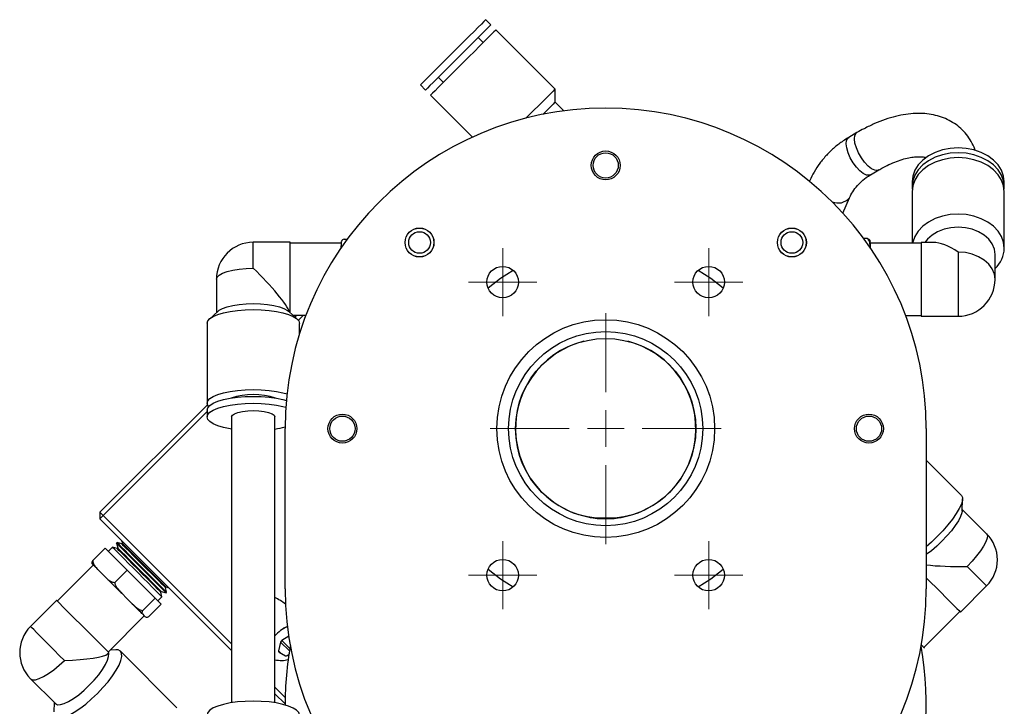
# Model space of a CAD drawing. Header units: inches. Extents: x 1.8 to 31.1, y 1.1 to 21.3.
# Tile 9 of 9: x 25.8 to 31.1, y 11.1 to 14.8. Entities that reach past the tile are written whole.
import ezdxf

# ---------------------------------------------------------------- set-up
doc = ezdxf.new("R2010")
doc.units = ezdxf.units.IN
doc.header["$MEASUREMENT"] = 0

# ---------------------------------------------------------------- blocks, each defined once
blk = doc.blocks.new('SW_CENTERMARKSYMBOL_0')
at = {"color": 0, "linetype": 'Continuous', "lineweight": 18}
for p, q in [((0, 0.1), (0, 0.186)), ((0, 0), (0, 0.1)), ((-0.1, 0), (-0.186, 0)), ((0, 0), (-0.1, 0)), ((0, 0), (0, -0.1)), ((0, 0), (0.1, 0)), ((0.1, 0), (0.186, 0)), ((0, -0.1), (0, -0.186))]:
    blk.add_line(p, q, dxfattribs=at)
blk = doc.blocks.new('SW_CENTERMARKSYMBOL_1')
at = {"color": 0, "linetype": 'Continuous', "lineweight": 18}
for p, q in [((0, 0.1), (0, 0.186)), ((0, 0), (0, 0.1)), ((-0.1, 0), (-0.186, 0)), ((0, 0), (-0.1, 0)), ((0, 0), (0, -0.1)), ((0, 0), (0.1, 0)), ((0.1, 0), (0.186, 0)), ((0, -0.1), (0, -0.186))]:
    blk.add_line(p, q, dxfattribs=at)
blk = doc.blocks.new('SW_CENTERMARKSYMBOL_2')
at = {"color": 0, "linetype": 'Continuous', "lineweight": 18}
for p, q in [((0, 0.2), (0, 0.63)), ((0, 0), (0, 0.1)), ((-0.2, 0), (-0.63, 0)), ((0, 0), (-0.1, 0)), ((0, 0), (0, -0.1)), ((0, 0), (0.1, 0)), ((0.2, 0), (0.63, 0)), ((0, -0.2), (0, -0.63))]:
    blk.add_line(p, q, dxfattribs=at)
blk = doc.blocks.new('SW_CENTERMARKSYMBOL_3')
at = {"color": 0, "linetype": 'Continuous', "lineweight": 18}
for p, q in [((0, 0.1), (0, 0.186)), ((0, 0), (0, 0.1)), ((-0.1, 0), (-0.186, 0)), ((0, 0), (-0.1, 0)), ((0, 0), (0, -0.1)), ((0, 0), (0.1, 0)), ((0.1, 0), (0.186, 0)), ((0, -0.1), (0, -0.186))]:
    blk.add_line(p, q, dxfattribs=at)
blk = doc.blocks.new('SW_CENTERMARKSYMBOL_4')
at = {"color": 0, "linetype": 'Continuous', "lineweight": 18}
for p, q in [((0, 0.1), (0, 0.186)), ((0, 0), (0, 0.1)), ((-0.1, 0), (-0.186, 0)), ((0, 0), (-0.1, 0)), ((0, 0), (0, -0.1)), ((0, 0), (0.1, 0)), ((0.1, 0), (0.186, 0)), ((0, -0.1), (0, -0.186))]:
    blk.add_line(p, q, dxfattribs=at)

msp = doc.modelspace()

# ---------------------------------------------------------------- linework, layer by layer
at = {"color": 7, "linetype": 'Continuous', "lineweight": 25}
for p, q in [((28.3459, 14.8152), (28.318, 14.843)), ((28.6966, 14.4644), (28.3737, 14.7873)), ((28.3041, 14.7178), (28.2763, 14.7456)), ((28.0591, 14.5285), (28.0869, 14.5006)), ((27.9617, 14.4867), (27.9895, 14.4589)), ((28.6966, 14.3931), (28.6966, 14.4644)), ((28.0173, 14.4311), (28.2463, 14.202)), ((28.7447, 14.345), (28.6966, 14.3931)), ((30.3447, 14.2262), (30.2998, 14.1999)), ((30.4192, 13.9961), (30.4641, 14.0224)), ((30.0875, 13.9647), (30.0857, 13.9607)), ((30.6454, 13.9571), (30.6454, 13.9305)), ((31.1493, 13.9305), (31.1493, 13.957)), ((30.2677, 13.7874), (30.3039, 13.8699)), ((30.6454, 13.9039), (30.6454, 13.6222)), ((31.1493, 13.5955), (31.1493, 13.9039)), ((27.2505, 13.6274), (27.049, 13.6275)), ((27.5293, 13.6227), (27.2505, 13.6227)), ((27.5293, 13.6268), (27.5293, 13.6171)), ((27.5293, 13.6171), (27.5293, 13.6075)), ((27.5293, 13.599), (27.5293, 13.6075)), ((27.5444, 13.6439), (27.5611, 13.6439)), ((30.4019, 13.648), (30.3819, 13.648)), ((30.6958, 13.6222), (30.417, 13.6222)), ((30.7612, 13.6269), (30.6958, 13.6269)), ((30.417, 13.5986), (30.417, 13.5997)), ((31.0989, 13.4253), (31.0989, 13.5615)), ((26.8473, 13.4259), (26.8473, 13.2427)), ((26.8573, 13.2518), (26.8094, 13.2083)), ((27.2884, 13.2082), (27.2405, 13.2517)), ((27.2655, 13.229), (27.3361, 13.229)), ((27.2768, 13.2187), (27.2871, 13.229)), ((27.3225, 13.229), (27.2948, 13.2013)), ((30.61, 13.2285), (30.6957, 13.2285)), ((26.7969, 13.1851), (26.7969, 12.7489)), ((27.3008, 13.1261), (27.3009, 13.185)), ((30.6957, 13.2238), (30.8973, 13.2237)), ((26.2115, 12.1537), (26.7985, 12.7405)), ((26.7968, 12.7035), (26.2292, 12.136)), ((26.7968, 12.7113), (26.7968, 12.6737)), ((26.9307, 12.6737), (26.9305, 11.1133)), ((27.1667, 11.1133), (27.1669, 12.6737)), ((27.223, 11.735), (27.223, 12.61)), ((30.723, 12.61), (30.723, 11.735)), ((30.9159, 12.2444), (30.723, 12.4374)), ((30.9193, 12.1596), (30.9216, 12.226)), ((26.2115, 12.1537), (26.2115, 12.1183)), ((26.2292, 12.136), (26.2115, 12.1537)), ((31.0527, 12.0363), (30.9196, 12.1694)), ((26.2292, 12.136), (26.2115, 12.1183)), ((26.9305, 11.3991), (26.2115, 12.1183)), ((26.2292, 12.136), (26.9305, 11.4344)), ((26.3297, 12.0001), (26.334, 11.9839)), ((26.1727, 11.8902), (26.2399, 11.9574)), ((26.2399, 11.9574), (26.3595, 11.8378)), ((26.2796, 11.9623), (26.2573, 11.94)), ((26.3055, 11.9553), (26.2796, 11.9623)), ((26.3049, 11.9875), (26.3018, 11.9845)), ((26.3018, 11.9845), (26.3088, 11.9586)), ((26.3307, 11.9806), (26.3049, 11.9875)), ((26.3088, 11.9586), (26.3055, 11.9553)), ((26.334, 11.9839), (26.3307, 11.9806)), ((26.1756, 11.8659), (25.9784, 11.6688)), ((26.2003, 11.8412), (26.2218, 11.8197)), ((26.2923, 11.7706), (26.3595, 11.8378)), ((26.3595, 11.8378), (26.5123, 11.685)), ((26.2218, 11.8197), (26.2433, 11.7981)), ((26.5434, 11.7173), (26.5467, 11.7206)), ((26.5467, 11.7206), (26.5726, 11.7137)), ((26.5687, 11.7426), (26.572, 11.7459)), ((26.5756, 11.7167), (26.5687, 11.7426)), ((26.572, 11.7459), (26.5882, 11.7415)), ((30.9101, 11.6087), (31.0526, 11.7512)), ((25.9751, 11.6721), (25.8326, 11.5296)), ((26.3305, 11.7109), (26.358, 11.6834)), ((26.358, 11.6834), (26.3855, 11.6559)), ((26.445, 11.6177), (26.5123, 11.685)), ((26.5123, 11.685), (26.5455, 11.6518)), ((26.5281, 11.6692), (26.5504, 11.6914)), ((26.5504, 11.6914), (26.5434, 11.7173)), ((26.5726, 11.7137), (26.5756, 11.7167)), ((26.4782, 11.5846), (26.5455, 11.6518)), ((30.7096, 11.415), (30.9068, 11.6121)), ((26.2568, 11.3904), (26.4539, 11.5874)), ((26.445, 11.5964), (26.4509, 11.5904)), ((26.4509, 11.5904), (26.4569, 11.5845)), ((27.2421, 11.4769), (27.2049, 11.4539)), ((27.2487, 11.4101), (27.2049, 11.4539)), ((26.2983, 11.4025), (26.2674, 11.401)), ((27.1979, 11.4445), (27.1871, 11.3976)), ((27.2019, 11.3828), (27.1871, 11.3976)), ((27.2463, 11.3961), (27.1979, 11.4445)), ((30.7042, 11.4204), (30.6962, 11.4284)), ((30.7122, 11.4124), (30.7042, 11.4204)), ((30.7122, 11.4124), (30.7126, 11.412)), ((26.2537, 11.3806), (26.2601, 11.387)), ((26.6319, 11.0864), (26.3235, 11.3949)), ((27.1901, 11.3893), (27.2245, 11.3703)), ((27.2345, 11.3715), (27.2432, 11.3768)), ((27.244, 11.3816), (27.2428, 11.3766)), ((25.8325, 11.2446), (25.9688, 11.1083)), ((27.1667, 11.1982), (27.2231, 11.1418)), ((27.2228, 11.1067), (27.1667, 11.1628)), ((25.962, 11.115), (25.9596, 11.0638))]:
    msp.add_line(p, q, dxfattribs=at)
at = {"color": 7, "linetype": 'Continuous', "lineweight": 25, "flags": 128}
for points in [[(28.318, 14.843), (28.3153, 14.8403), (28.3073, 14.8323), (28.2942, 14.8192), (28.2764, 14.8014), (28.2544, 14.7794), (28.229, 14.754), (28.2008, 14.7258), (28.1708, 14.6958), (28.1399, 14.6649), (28.1089, 14.634), (28.0789, 14.604), (28.0508, 14.5758), (28.0253, 14.5504), (28.0033, 14.5284), (27.9855, 14.5106), (27.9724, 14.4975), (27.9644, 14.4894), (27.9617, 14.4867), (27.9617, 14.4867)], [(28.3459, 14.8152), (28.3432, 14.8125), (28.3351, 14.8044), (28.322, 14.7913), (28.3042, 14.7735), (28.2822, 14.7516), (28.2568, 14.7261), (28.2286, 14.698), (28.1986, 14.668), (28.1677, 14.637), (28.1367, 14.6061), (28.1067, 14.5761), (28.0786, 14.548), (28.0531, 14.5225), (28.0312, 14.5006), (28.0134, 14.4828), (28.0002, 14.4696), (27.9922, 14.4616), (27.9895, 14.4589), (27.9895, 14.4589)], [(28.3737, 14.7873), (28.371, 14.7846), (28.363, 14.7766), (28.3498, 14.7635), (28.332, 14.7457), (28.3101, 14.7237), (28.2846, 14.6983), (28.2565, 14.6701), (28.2265, 14.6401), (28.1955, 14.6092), (28.1646, 14.5783), (28.1346, 14.5483), (28.1064, 14.5201), (28.081, 14.4947), (28.059, 14.4727), (28.0412, 14.4549), (28.0281, 14.4418), (28.02, 14.4338), (28.0173, 14.4311)], [(28.6966, 14.4644), (28.6939, 14.4617), (28.6859, 14.4536), (28.6727, 14.4405), (28.6549, 14.4227), (28.6329, 14.4007), (28.6075, 14.3753), (28.5794, 14.3471), (28.5493, 14.3172), (28.537, 14.3048)], [(28.6966, 14.3931), (28.6939, 14.3904), (28.6857, 14.3822), (28.6726, 14.3691), (28.6548, 14.3514), (28.6332, 14.3298), (28.6294, 14.3259)], [(30.4192, 13.9961), (30.4121, 13.9935), (30.3971, 13.9947), (30.3796, 14.003), (30.3607, 14.0178), (30.3417, 14.038), (30.324, 14.0623), (30.3086, 14.089), (30.2968, 14.1164), (30.2892, 14.1425), (30.2864, 14.1655), (30.2885, 14.184), (30.2956, 14.1966), (30.2998, 14.1999)], [(30.464, 14.0223), (30.457, 14.0198), (30.442, 14.021), (30.4245, 14.0293), (30.4056, 14.0441), (30.3867, 14.0643), (30.3689, 14.0886), (30.3536, 14.1154), (30.3417, 14.1427), (30.3341, 14.1688), (30.3313, 14.1919), (30.3335, 14.2103), (30.3405, 14.2229), (30.3447, 14.2262)], [(31.1493, 13.957), (31.1455, 13.9893), (31.1342, 14.0206), (31.1156, 14.05), (31.0904, 14.0765), (31.0594, 14.0994), (31.0234, 14.118), (30.9836, 14.1317), (30.9412, 14.1401), (30.8974, 14.1429), (30.8537, 14.1401), (30.8112, 14.1317), (30.7714, 14.1181), (30.7354, 14.0995), (30.7044, 14.0766), (30.6792, 14.05), (30.6606, 14.0207), (30.6492, 13.9894), (30.6454, 13.9571), (30.6454, 13.9571)], [(31.1487, 13.9172), (31.1493, 13.9305), (31.1455, 13.9627), (31.1342, 13.994), (31.1156, 14.0234), (31.0904, 14.0499), (31.0594, 14.0729), (31.0234, 14.0914), (30.9836, 14.1051), (30.9412, 14.1135), (30.8974, 14.1164), (30.8536, 14.1135), (30.8112, 14.1052), (30.7714, 14.0915), (30.7354, 14.0729), (30.7044, 14.05), (30.6792, 14.0235), (30.6606, 13.9941), (30.6492, 13.9628), (30.6454, 13.9305), (30.6461, 13.9172)], [(31.1493, 13.9039), (31.1455, 13.9362), (31.1342, 13.9674), (31.1156, 13.9968), (31.0904, 14.0234), (31.0594, 14.0463), (31.0234, 14.0649), (30.9836, 14.0786), (30.9412, 14.087), (30.8974, 14.0898), (30.8536, 14.087), (30.8112, 14.0786), (30.7714, 14.0649), (30.7354, 14.0463), (30.7044, 14.0234), (30.6792, 13.9969), (30.6606, 13.9675), (30.6492, 13.9362), (30.6454, 13.9039)], [(30.086, 13.9604), (30.086, 13.9607), (30.0875, 13.9647)], [(31.1493, 13.5955), (31.1455, 13.6278), (31.1341, 13.6591), (31.1156, 13.6885), (31.0904, 13.715), (31.0593, 13.7379), (31.0233, 13.7565), (30.9835, 13.7702), (30.9411, 13.7786), (30.8974, 13.7814), (30.8536, 13.7786), (30.8112, 13.7702), (30.7714, 13.7566), (30.7354, 13.738), (30.7043, 13.7151), (30.6791, 13.6885), (30.6606, 13.6592), (30.6492, 13.6279), (30.648, 13.6222)], [(31.0989, 13.5615), (31.095, 13.5905), (31.0836, 13.6184), (31.0649, 13.6441), (31.0399, 13.6667), (31.0093, 13.6852), (30.9745, 13.6989), (30.9367, 13.7074), (30.8973, 13.7102), (30.858, 13.7074), (30.8202, 13.6989), (30.7854, 13.6852), (30.7548, 13.6667), (30.7297, 13.6442), (30.7163, 13.6269)], [(27.0489, 13.4856), (27.0489, 13.522), (27.0489, 13.5548), (27.0489, 13.5825), (27.0489, 13.6043), (27.0489, 13.6192), (27.049, 13.6266), (27.049, 13.6275)], [(27.2505, 13.2427), (27.2505, 13.2487), (27.2505, 13.2709), (27.2505, 13.299), (27.2505, 13.332), (27.2505, 13.3686), (27.2505, 13.4074), (27.2505, 13.4469), (27.2505, 13.4856), (27.2505, 13.522), (27.2505, 13.5547), (27.2505, 13.5825), (27.2505, 13.6042), (27.2505, 13.6191), (27.2505, 13.6266), (27.2505, 13.6274)], [(30.417, 13.6264), (30.417, 13.6263), (30.417, 13.6249), (30.417, 13.6223), (30.417, 13.6185), (30.417, 13.6134), (30.417, 13.6071), (30.417, 13.5997)], [(30.6958, 13.6269), (30.6958, 13.6246), (30.6958, 13.6148), (30.6958, 13.5977), (30.6957, 13.574), (30.6957, 13.5446), (30.6957, 13.5106), (30.6957, 13.4734), (30.6957, 13.4343), (30.6957, 13.3948), (30.6957, 13.3565), (30.6957, 13.3209), (30.6957, 13.2892), (30.6957, 13.2629), (30.6957, 13.2427), (30.6957, 13.2296), (30.6957, 13.224), (30.6957, 13.2238)], [(30.8973, 13.574), (30.8973, 13.5446), (30.8973, 13.5106), (30.8973, 13.4733), (30.8973, 13.4342), (30.8973, 13.3948), (30.8973, 13.3565), (30.8973, 13.3208), (30.8973, 13.2892), (30.8973, 13.2628), (30.8973, 13.2427), (30.8973, 13.2295), (30.8973, 13.2239), (30.8973, 13.2237)], [(31.0989, 13.4253), (31.095, 13.4543), (31.0835, 13.4822), (31.0649, 13.5079), (31.0399, 13.5304), (31.0093, 13.5489), (30.9745, 13.5627), (30.9366, 13.5711), (30.8973, 13.574)], [(26.8473, 13.4259), (26.8512, 13.4376), (26.8627, 13.4488), (26.8813, 13.4591), (26.9064, 13.4682), (26.9369, 13.4756), (26.9718, 13.4811), (27.0096, 13.4845), (27.0489, 13.4856)], [(28.4685, 13.4734), (28.3994, 13.4291), (28.3311, 13.3768)], [(29.6148, 13.3768), (29.5466, 13.4291), (29.4774, 13.4734)], [(26.8573, 13.2518), (26.8627, 13.2561), (26.8813, 13.2664), (26.9064, 13.2755), (26.9369, 13.2829), (26.9718, 13.2884), (27.0096, 13.2918), (27.0489, 13.2929), (27.0882, 13.2918), (27.126, 13.2884), (27.1609, 13.2829), (27.1914, 13.2754), (27.2165, 13.2664), (27.2351, 13.256), (27.2405, 13.2517)], [(26.7969, 13.1851), (26.8007, 13.1981), (26.8121, 13.2106), (26.8307, 13.2224), (26.8559, 13.2331), (26.8869, 13.2423), (26.9229, 13.2498), (26.9627, 13.2553), (27.0051, 13.2586), (27.0489, 13.2597), (27.0926, 13.2586), (27.1351, 13.2552), (27.1749, 13.2497), (27.2109, 13.2422), (27.2419, 13.233), (27.2671, 13.2224), (27.2857, 13.2106), (27.297, 13.198), (27.3009, 13.185)], [(26.7969, 12.7489), (26.8007, 12.7619), (26.8121, 12.7745), (26.8306, 12.7863), (26.8558, 12.7969), (26.8869, 12.8061), (26.9228, 12.8136), (26.9627, 12.8191), (27.0051, 12.8225), (27.0488, 12.8236), (27.0926, 12.8224), (27.135, 12.8191), (27.1748, 12.8136), (27.2108, 12.8061), (27.2333, 12.7997)], [(26.7968, 12.7113), (26.8007, 12.7243), (26.812, 12.7369), (26.8306, 12.7487), (26.8558, 12.7593), (26.8869, 12.7685), (26.9228, 12.776), (26.9626, 12.7815), (27.0051, 12.7849), (27.0488, 12.786), (27.0926, 12.7848), (27.135, 12.7815), (27.1748, 12.776), (27.2108, 12.7685), (27.2297, 12.7633)], [(26.7968, 12.6737), (26.8007, 12.6867), (26.812, 12.6993), (26.8306, 12.7111), (26.8558, 12.7217), (26.8869, 12.7309), (26.9228, 12.7384), (26.9626, 12.7439), (27.0051, 12.7473), (27.0488, 12.7484), (27.0926, 12.7472), (27.135, 12.7439), (27.1748, 12.7384), (27.2108, 12.7309), (27.2269, 12.7265)], [(26.805, 12.7301), (26.8007, 12.736), (26.7969, 12.7489)], [(26.9307, 12.6737), (26.9347, 12.6828), (26.9465, 12.6912), (26.9653, 12.6985), (26.9898, 12.704), (27.0182, 12.7075), (27.0488, 12.7087), (27.0794, 12.7075), (27.1079, 12.704), (27.1323, 12.6984), (27.1511, 12.6912), (27.1629, 12.6827), (27.1669, 12.6737), (27.1669, 12.6737)], [(26.9307, 12.6077), (26.9228, 12.609), (26.8868, 12.6165), (26.8558, 12.6257), (26.8306, 12.6364), (26.812, 12.6482), (26.8007, 12.6608), (26.7968, 12.6737)], [(30.9159, 12.2444), (30.9211, 12.2338), (30.9207, 12.2181), (30.9148, 12.1978), (30.9035, 12.1735), (30.8871, 12.1459), (30.8662, 12.1159), (30.8414, 12.0844), (30.8135, 12.0524), (30.7832, 12.0207), (30.7516, 11.9905), (30.723, 11.9655)], [(30.9193, 12.1596), (30.9178, 12.1495), (30.9109, 12.13), (30.8987, 12.1068), (30.8816, 12.0807), (30.8604, 12.0527), (30.8357, 12.0239), (30.8086, 11.9954), (30.7801, 11.9683), (30.7512, 11.9436), (30.7232, 11.9223), (30.723, 11.9222)], [(31.0527, 12.0363), (31.057, 12.0265), (31.0558, 12.0115), (31.0489, 11.9921), (31.0366, 11.9688), (31.0196, 11.9427), (30.9983, 11.9147), (30.9736, 11.8859), (30.9465, 11.8574)], [(26.5504, 11.6914), (26.5496, 11.6922), (26.544, 11.6978), (26.5332, 11.7087), (26.5174, 11.7244), (26.4975, 11.7443), (26.4742, 11.7676), (26.4485, 11.7933), (26.4214, 11.8204), (26.3941, 11.8478), (26.3676, 11.8743), (26.343, 11.8989), (26.3214, 11.9205), (26.3036, 11.9383), (26.2904, 11.9515), (26.2823, 11.9596), (26.2796, 11.9623)], [(26.5726, 11.7137), (26.5719, 11.7144), (26.5663, 11.72), (26.5554, 11.7309), (26.5397, 11.7466), (26.5198, 11.7665), (26.4965, 11.7898), (26.4707, 11.8155), (26.4437, 11.8426), (26.4163, 11.87), (26.3898, 11.8965), (26.3652, 11.9211), (26.3436, 11.9427), (26.3259, 11.9605), (26.3126, 11.9737), (26.3045, 11.9818), (26.3018, 11.9845)], [(26.5756, 11.7167), (26.5749, 11.7174), (26.5693, 11.723), (26.5584, 11.7339), (26.5427, 11.7496), (26.5228, 11.7695), (26.4995, 11.7928), (26.4738, 11.8186), (26.4467, 11.8457), (26.4193, 11.873), (26.3928, 11.8995), (26.3683, 11.9241), (26.3467, 11.9457), (26.3289, 11.9635), (26.3157, 11.9767), (26.3075, 11.9848), (26.3049, 11.9875)], [(26.5434, 11.7173), (26.5424, 11.7184), (26.5363, 11.7245), (26.5249, 11.7359), (26.5088, 11.7519), (26.4888, 11.7719), (26.4658, 11.795), (26.4409, 11.8199), (26.4152, 11.8456), (26.3899, 11.8709), (26.3662, 11.8946), (26.3453, 11.9155), (26.328, 11.9328), (26.3153, 11.9455), (26.3077, 11.9531), (26.3055, 11.9553)], [(26.5467, 11.7206), (26.5457, 11.7216), (26.5395, 11.7278), (26.5282, 11.7391), (26.5121, 11.7552), (26.4921, 11.7752), (26.4691, 11.7982), (26.4442, 11.8232), (26.4184, 11.8489), (26.3932, 11.8742), (26.3695, 11.8979), (26.3486, 11.9188), (26.3313, 11.9361), (26.3186, 11.9488), (26.311, 11.9564), (26.3088, 11.9586)], [(26.5687, 11.7426), (26.5676, 11.7436), (26.5615, 11.7498), (26.5502, 11.7611), (26.5341, 11.7772), (26.5141, 11.7972), (26.4911, 11.8202), (26.4661, 11.8452), (26.4404, 11.8709), (26.4151, 11.8962), (26.3915, 11.9198), (26.3705, 11.9408), (26.3533, 11.958), (26.3406, 11.9708), (26.3329, 11.9784), (26.3307, 11.9806)], [(26.572, 11.7459), (26.5709, 11.7469), (26.5648, 11.753), (26.5534, 11.7644), (26.5374, 11.7805), (26.5174, 11.8005), (26.4944, 11.8235), (26.4694, 11.8484), (26.4437, 11.8742), (26.4184, 11.8994), (26.3948, 11.9231), (26.3738, 11.9441), (26.3566, 11.9613), (26.3439, 11.974), (26.3362, 11.9817), (26.334, 11.9839)], [(26.2003, 11.8412), (26.1939, 11.8475), (26.1883, 11.8531), (26.1836, 11.8579), (26.1796, 11.8618), (26.1765, 11.8649), (26.1743, 11.8671), (26.173, 11.8684), (26.1726, 11.8688)], [(28.3311, 11.8431), (28.3994, 11.7908), (28.4685, 11.7465)], [(29.4774, 11.7465), (29.5466, 11.7908), (29.6148, 11.8431)], [(30.9465, 11.8574), (30.9727, 11.8312), (30.9965, 11.8074), (31.0169, 11.787), (31.0333, 11.7706), (31.0449, 11.759), (31.0514, 11.7525), (31.0526, 11.7512)], [(26.3305, 11.7109), (26.3192, 11.7222), (26.3078, 11.7336), (26.2966, 11.7448), (26.2854, 11.756), (26.2744, 11.767), (26.2637, 11.7777), (26.2533, 11.7881), (26.2433, 11.7981)], [(30.723, 11.7959), (30.7484, 11.7704), (30.7764, 11.7425), (30.8039, 11.7149), (30.8301, 11.6887), (30.8539, 11.6649), (30.8744, 11.6444), (30.8907, 11.6281), (30.9024, 11.6165), (30.9088, 11.61), (30.9101, 11.6087)], [(26.2601, 11.387), (26.2595, 11.3876), (26.2543, 11.3929), (26.2437, 11.4034), (26.2284, 11.4188), (26.2087, 11.4384), (26.1856, 11.4616), (26.1599, 11.4873), (26.1325, 11.5147), (26.1046, 11.5426), (26.0771, 11.5701), (26.0513, 11.596), (26.0279, 11.6193), (26.008, 11.6392), (25.9924, 11.6549), (25.9815, 11.6657), (25.9759, 11.6714), (25.9751, 11.6721)], [(26.445, 11.5964), (26.44, 11.6014), (26.4343, 11.6071), (26.4278, 11.6136), (26.4205, 11.6208), (26.4126, 11.6287), (26.4041, 11.6373), (26.395, 11.6463), (26.3855, 11.6559)], [(26.0173, 11.3448), (25.9899, 11.3722), (25.962, 11.4001), (25.9346, 11.4276), (25.9087, 11.4535), (25.8854, 11.4768), (25.8655, 11.4967), (25.8498, 11.5124), (25.839, 11.5232), (25.8333, 11.5289), (25.8326, 11.5296)], [(25.9671, 11.0386), (25.979, 11.0321), (25.9959, 11.0313), (26.0174, 11.0361), (26.0428, 11.0463), (26.0712, 11.0618), (26.102, 11.0819), (26.134, 11.1062), (26.1664, 11.1338), (26.1981, 11.1639), (26.2283, 11.1957), (26.2559, 11.228), (26.2802, 11.2601), (26.3003, 11.2908), (26.3158, 11.3193), (26.3261, 11.3446), (26.3308, 11.3661), (26.33, 11.383), (26.3235, 11.3949), (26.3117, 11.4014), (26.2983, 11.4025)], [(25.8325, 11.2446), (25.8435, 11.2391), (25.8595, 11.2392), (25.88, 11.2451), (25.9041, 11.2564), (25.931, 11.2728), (25.9595, 11.2935), (25.9887, 11.3178), (26.0173, 11.3448)], [(25.9688, 11.1083), (25.9797, 11.1028), (25.9958, 11.103), (26.0162, 11.1088), (26.0404, 11.1201), (26.0672, 11.1365), (26.0958, 11.1572), (26.1249, 11.1815), (26.1536, 11.2085), (26.1806, 11.2372), (26.2049, 11.2663), (26.2256, 11.2948), (26.242, 11.3217), (26.2533, 11.3458), (26.2592, 11.3663), (26.2594, 11.3823), (26.2586, 11.3855)], [(27.3005, 11.0473), (27.2967, 11.0603), (27.2853, 11.0728), (27.2668, 11.0846), (27.2416, 11.0953), (27.2105, 11.1045), (27.1746, 11.112), (27.1348, 11.1175), (27.0923, 11.1209), (27.0486, 11.122), (27.0048, 11.1209), (26.9624, 11.1175), (26.9226, 11.112), (26.8866, 11.1046), (26.8556, 11.0954), (26.8304, 11.0847), (26.8118, 11.0729), (26.8004, 11.0603), (26.7966, 11.0474)]]:
    msp.add_lwpolyline(points, dxfattribs=at)
at = {"color": 7, "linetype": 'Continuous', "lineweight": 25}
for centre, radius in [((28.973, 14.0475), 0.079), ((28.973, 14.0475), 0.0689), ((27.9565, 13.6264), 0.079), ((27.9565, 13.6264), 0.0787), ((27.9565, 13.6264), 0.0591), ((29.9895, 13.6264), 0.079), ((29.9895, 13.6264), 0.0787), ((29.9895, 13.6264), 0.0591), ((28.4105, 13.41), 0.086), ((29.5355, 13.41), 0.086), ((28.973, 12.61), 0.5945), ((28.973, 12.61), 0.53), ((28.973, 12.61), 0.4921), ((27.5355, 12.61), 0.079), ((30.4105, 12.61), 0.079), ((27.5355, 12.61), 0.0689), ((30.4105, 12.61), 0.0689), ((28.4105, 11.81), 0.086), ((29.5355, 11.81), 0.086)]:
    msp.add_circle(centre, radius, dxfattribs=at)
for centre, radius, start, end in [((28.973, 12.61), 1.75, 0, 180), ((30.2421, 13.9246), 0.0826, 246.2461, 318.2839), ((27.0489, 13.4259), 0.2016, 89.9915, 179.9915), ((30.3867, 13.6264), 0.0303, 359.9915, 12.1147), ((30.9913, 13.5998), 0.1581, 312.904, 358.4449), ((30.8973, 13.4253), 0.2016, 269.9915, 359.9915), ((28.973, 12.6101), 0.492, 104.1399, 75.8524), ((27.0488, 12.4025), 0.3934, 72.0057, 107.9773), ((27.0935, 13.0877), 0.4856, 278.6926, 285.4671), ((28.9731, 13.3929), 1.2704, 266.1381, 273.8449), ((30.9101, 11.8938), 0.2016, 314.9915, 44.9915), ((28.973, 11.735), 1.75, 180, 0), ((25.9751, 11.3871), 0.2016, 134.9915, 224.9915), ((27.3096, 11.3599), 0.1854, 113.7153, 140.4265), ((27.3005, 11.3686), 0.1727, 112.2263, 140.7716), ((27.213, 11.4406), 0.0156, 121.2034, 165.2413), ((27.1939, 11.3954), 0.00713, 161.8441, 237.6522), ((28.9728, 11.1101), 1.75, 169.5904, 180.2893), ((28.9728, 11.1101), 1.75, 339.2976, 10.264), ((27.2285, 11.3796), 0.0101, 246.735, 306.1025)]:
    msp.add_arc(centre, radius, start, end, dxfattribs=at)
for centre, major_axis, ratio, start_param, end_param in [((30.8973, 13.4253), (-0.1845, 0.1845), 0.440354, 5.127192, 5.868382), ((27.0489, 13.4259), (-0.1993, 0.1993), 0.151623, 3.44676, 4.862866), ((30.9101, 11.8938), (0.2827, 0), 0.129726, 3.988941, 4.841394), ((27.1434, 11.5256), (0.148, -0.148), 0.707107, 1.719535, 2.057237), ((25.9751, 11.3871), (0.2818, 0), 0.151623, 4.862866, 6.132708), ((27.1434, 11.5256), (0.148, -0.148), 0.707107, 5.456908, 5.883975)]:
    msp.add_ellipse(centre, major_axis=major_axis, ratio=ratio, start_param=start_param, end_param=end_param, dxfattribs=at)
for points, knots in [([(30.9923, 14.1263), (30.9868, 14.1401), (30.9755, 14.1685), (30.9508, 14.207), (30.9209, 14.2417), (30.8865, 14.2707), (30.8484, 14.2941), (30.8069, 14.312), (30.7624, 14.3243), (30.7148, 14.3309), (30.6644, 14.3319), (30.6113, 14.3269), (30.556, 14.3159), (30.4992, 14.2991), (30.4415, 14.2765), (30.3898, 14.2518), (30.3577, 14.2336), (30.3447, 14.2262)], [0, 0, 0, 0, 0.062637, 0.129492, 0.194393, 0.258117, 0.32144, 0.385056, 0.449787, 0.516294, 0.584961, 0.655781, 0.728341, 0.801984, 0.876065, 0.950039, 1, 1, 1, 1]), ([(30.2998, 14.1999), (30.2898, 14.1938), (30.2626, 14.1772), (30.2217, 14.1458), (30.1787, 14.105), (30.1414, 14.0599), (30.1105, 14.0131), (30.0948, 13.9802), (30.0875, 13.9647)], [0, 0, 0, 0, 0.107299, 0.29116, 0.474472, 0.656887, 0.838446, 1, 1, 1, 1]), ([(30.4641, 14.0224), (30.4718, 14.0268), (30.4942, 14.0396), (30.5305, 14.0574), (30.5717, 14.0739), (30.61, 14.0856), (30.6446, 14.0927), (30.6751, 14.0955), (30.7005, 14.0945), (30.7166, 14.092), (30.7227, 14.0897), (30.7239, 14.0893)], [0, 0, 0, 0, 0.069154, 0.200585, 0.330854, 0.459763, 0.587387, 0.714138, 0.84089, 0.969105, 1, 1, 1, 1]), ([(30.3039, 13.8699), (30.3064, 13.8753), (30.3146, 13.8931), (30.3328, 13.9215), (30.3608, 13.9532), (30.3901, 13.978), (30.411, 13.991), (30.4192, 13.9961)], [0, 0, 0, 0, 0.107749, 0.355922, 0.601937, 0.843961, 1, 1, 1, 1]), ([(27.5444, 13.6439), (27.5416, 13.6428), (27.5324, 13.6395), (27.5297, 13.6334), (27.5294, 13.6287), (27.5293, 13.6268)], [0, 0, 0, 0, 0.204333, 0.673303, 1, 1, 1, 1]), ([(30.417, 13.5997), (30.417, 13.6006), (30.417, 13.6093), (30.4161, 13.6227), (30.4113, 13.6386), (30.4045, 13.6454), (30.4019, 13.648)], [0, 0, 0, 0, 0.052977, 0.518038, 0.809721, 1, 1, 1, 1]), ([(30.4019, 13.648), (30.4047, 13.6467), (30.4139, 13.6421), (30.416, 13.6366), (30.4163, 13.6328), (30.4163, 13.6328)], [0, 0, 0, 0, 0.302356, 0.996289, 1, 1, 1, 1]), ([(26.1726, 11.8688), (26.1724, 11.869), (26.1705, 11.871), (26.1682, 11.8745), (26.1681, 11.8814), (26.1714, 11.8877), (26.1727, 11.8902)], [0, 0, 0, 0, 0.052873, 0.517956, 0.809655, 1, 1, 1, 1]), ([(26.1727, 11.8902), (26.173, 11.8859), (26.174, 11.8718), (26.1858, 11.8563), (26.196, 11.8456), (26.2003, 11.8412)], [0, 0, 0, 0, 0.204336, 0.673301, 1, 1, 1, 1]), ([(26.2433, 11.7981), (26.244, 11.7974), (26.2509, 11.7906), (26.2622, 11.7805), (26.2782, 11.7714), (26.2883, 11.7708), (26.2923, 11.7706)], [0, 0, 0, 0, 0.052875, 0.517958, 0.809653, 1, 1, 1, 1]), ([(26.2923, 11.7706), (26.2932, 11.7656), (26.2963, 11.7495), (26.3119, 11.7301), (26.3251, 11.7165), (26.3305, 11.7109)], [0, 0, 0, 0, 0.204356, 0.673362, 1, 1, 1, 1]), ([(26.3855, 11.6559), (26.3863, 11.655), (26.3951, 11.6463), (26.4094, 11.6333), (26.4288, 11.6206), (26.4405, 11.6186), (26.445, 11.6177)], [0, 0, 0, 0, 0.052978, 0.518035, 0.809717, 1, 1, 1, 1]), ([(26.445, 11.6177), (26.4437, 11.6151), (26.4393, 11.6065), (26.4412, 11.6008), (26.4439, 11.5977), (26.445, 11.5964)], [0, 0, 0, 0, 0.204336, 0.673302, 1, 1, 1, 1]), ([(26.4569, 11.5845), (26.4571, 11.5843), (26.459, 11.5824), (26.4626, 11.58), (26.4695, 11.58), (26.4758, 11.5833), (26.4782, 11.5846)], [0, 0, 0, 0, 0.052873, 0.517958, 0.809656, 1, 1, 1, 1])]:
    msp.add_open_spline(points, degree=3, knots=knots, dxfattribs=at)

# ---------------------------------------------------------------- block references
at = {"color": 7, "linetype": 'Continuous', "lineweight": 18}
for name, p in [('SW_CENTERMARKSYMBOL_1', (28.4105, 13.41)), ('SW_CENTERMARKSYMBOL_0', (29.5355, 13.41)), ('SW_CENTERMARKSYMBOL_2', (28.973, 12.61)), ('SW_CENTERMARKSYMBOL_3', (28.4105, 11.81)), ('SW_CENTERMARKSYMBOL_4', (29.5355, 11.81))]:
    msp.add_blockref(name, p, dxfattribs=at)

doc.saveas('drawing.dxf')
